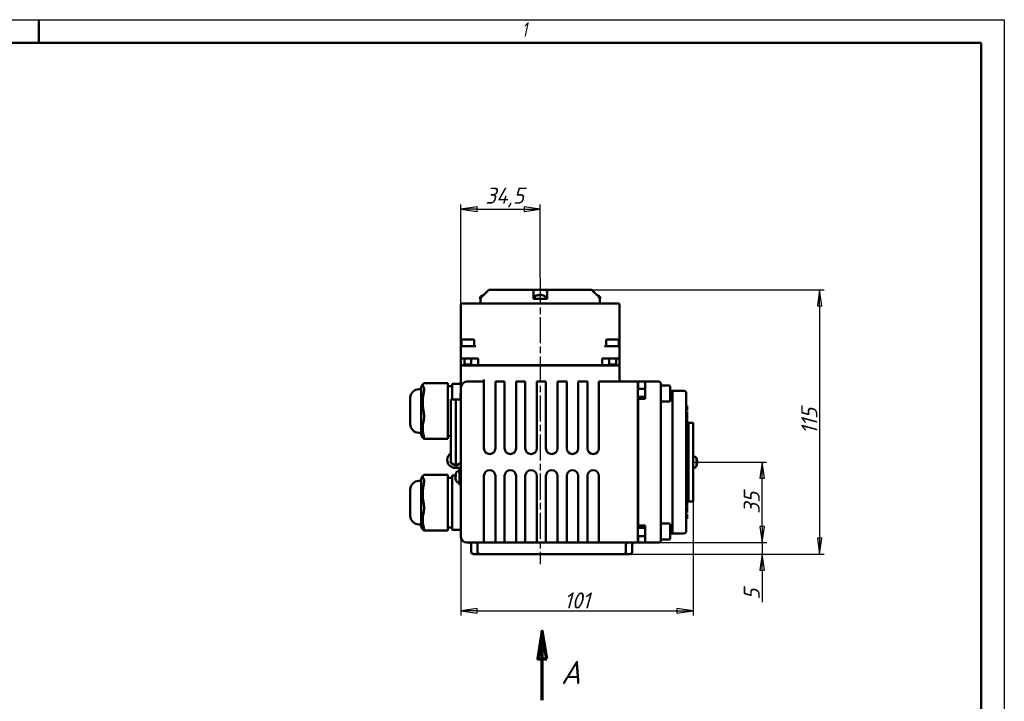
# Model space of a CAD drawing. Header units: millimetres. Extents: x 0 to 840, y 0 to 594.
# Tile 10 of 10: x 412 to 840, y 298 to 594. Entities that reach past the tile are written whole.
import ezdxf

# ---------------------------------------------------------------- set-up
doc = ezdxf.new("R2010")
doc.units = ezdxf.units.MM
doc.header["$LTSCALE"] = 2
doc.linetypes.add('CHAIN', pattern=[0.7087, 0.4724, -0.0591, 0.1181, -0.0591])
for name, color, linetype, lineweight in [('Видимый контур (ГОСТ)', 7, 'Continuous', 50), ('Кромка (ГОСТ)', 7, 'Continuous', 50), ('Линия  разреза (ГОСТ)', 7, 'CHAIN', 70), ('Линия резьбы (ГОСТ)', 7, 'Continuous', 25), ('Осевая линия (ГОСТ)', 7, 'Continuous', 25), ('Размер (ГОСТ)', 7, 'Continuous', 25)]:
    doc.layers.add(name, color=color, linetype=linetype, lineweight=lineweight)
doc.styles.add('Альтернативный текст (ГОСТ)', font='arial.ttf', dxfattribs={"width": 0.8})
doc.styles.add('Обычный текст (ГОСТ)', font='GOST Common Italic.ttf')
doc.styles.add('Увеличенный текст (ГОСТ)', font='GOST Common Italic.ttf')
doc.dimstyles.new('Обычный (ГОСТ)', dxfattribs={"dimscale": 2, "dimtxt": 3.5, "dimasz": 3.5, "dimexe": 1, "dimexo": 0, "dimgap": 0.5, "dimtad": 1, "dimtxsty": 'Обычный текст (ГОСТ)', "dimblk": 'Filled-1', "dimcen": 0.09, "dimdle": 15, "dimclrd": 256, "dimclre": 256, "dimclrt": 256, "dimazin": 2, "dimtfac": 0.714286, "dimtdec": 3, "dimtmove": 0, "dimatfit": 3, "dimfxl": 1, "dimtolj": 1, "dimlwd": 25, "dimlwe": 25, "dimarcsym": 0})

# ---------------------------------------------------------------- blocks, each defined once
blk = doc.blocks.new('Рамки ГОСТ - Рамка')
at = {"layer": 'Кромка (ГОСТ)', "lineweight": 25}
for p, q in [((0, 297), (420, 297)), ((420, 297), (420, 0))]:
    blk.add_line(p, q, dxfattribs=at)
at = {"layer": 'Кромка (ГОСТ)'}
for p, q in [((210, 292), (210, 297)), ((415, 292), (20, 292)), ((415, 5), (415, 292))]:
    blk.add_line(p, q, dxfattribs=at)
at = {"layer": 'Кромка (ГОСТ)', "insert": (315.02, 296.44), "char_height": 3.17, "width": 5.2327, "attachment_point": 1, "style": 'Альтернативный текст (ГОСТ)'}
blk.add_mtext('\\fGOST Common|b0|i1;{\\H3.1700;1}', dxfattribs=at)
blk = doc.blocks.new('Filled-1')
at = {"color": 0}
for p, q in [((0, 0), (-1, 0.143)), ((-1, 0.143), (-1, -0.143)), ((-1, 0), (0, 0)), ((-1, -0.143), (0, 0))]:
    blk.add_line(p, q, dxfattribs=at)
at = {"color": 0, "flags": 128}
blk.add_lwpolyline([(-1, -0.143), (0, 0), (-1, 0.143), (-1, -0.143)], dxfattribs=at)
at = {"color": 0}
blk.add_solid([(-1, -0.143), (0, 0), (-1, 0.143), (-1, -0.143)], dxfattribs=at)
blk = doc.blocks.new('*D12')
at = {"layer": 'Defpoints', "color": 0, "linetype": 'Continuous', "transparency": 16777216}
for p in [(638.09, 511.57), (638.09, 481.57), (603.59, 461.52)]:
    blk.add_point(p, dxfattribs=at)
at = {"layer": 'Размер (ГОСТ)', "linetype": 'Continuous', "lineweight": 25, "transparency": 16777216}
for p, q in [((603.59, 461.52), (603.59, 513.57)), ((610.59, 511.57), (631.09, 511.57)), ((638.09, 481.57), (638.09, 513.57))]:
    blk.add_line(p, q, dxfattribs=at)
at = {"layer": 'Размер (ГОСТ)', "linetype": 'Continuous', "lineweight": 25, "transparency": 16777216, "xscale": 7, "yscale": 7, "zscale": 7}
for p, rotation in [((603.59, 511.57), 179.9955000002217), ((638.09, 511.57), 359.9955000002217)]:
    blk.add_blockref('Filled-1', p, dxfattribs=dict(at, rotation=rotation))
at = {"layer": 'Размер (ГОСТ)', "linetype": 'Continuous', "lineweight": 25, "transparency": 16777216, "insert": (614.18, 520.97), "char_height": 7, "attachment_point": 1, "rotation": 359.9955, "style": 'Обычный текст (ГОСТ)'}
blk.add_mtext('\\A1;34,5', dxfattribs=at)
blk = doc.blocks.new('*D13')
at = {"layer": 'Defpoints', "color": 0, "linetype": 'Continuous', "transparency": 16777216}
for p in [(660.42, 476.57), (674.34, 361.57), (759.66, 361.57)]:
    blk.add_point(p, dxfattribs=at)
at = {"layer": 'Размер (ГОСТ)', "linetype": 'Continuous', "lineweight": 25, "transparency": 16777216}
for p, q in [((660.42, 476.57), (761.66, 476.57)), ((759.66, 469.57), (759.66, 368.57)), ((674.34, 361.57), (761.66, 361.57))]:
    blk.add_line(p, q, dxfattribs=at)
at = {"layer": 'Размер (ГОСТ)', "linetype": 'Continuous', "lineweight": 25, "transparency": 16777216, "xscale": 7, "yscale": 7, "zscale": 7}
for p, rotation in [((759.66, 476.57), 90), ((759.66, 361.57), 270)]:
    blk.add_blockref('Filled-1', p, dxfattribs=dict(at, rotation=rotation))
at = {"layer": 'Размер (ГОСТ)', "linetype": 'Continuous', "lineweight": 25, "transparency": 16777216, "insert": (751.66, 413.64), "char_height": 7, "attachment_point": 1, "rotation": 90, "style": 'Обычный текст (ГОСТ)'}
blk.add_mtext('\\A1;115', dxfattribs=at)
blk = doc.blocks.new('*D14')
at = {"layer": 'Defpoints', "color": 0, "linetype": 'Continuous', "transparency": 16777216}
for p in [(704.59, 401.57), (734.59, 401.57), (689.59, 366.57)]:
    blk.add_point(p, dxfattribs=at)
at = {"layer": 'Размер (ГОСТ)', "linetype": 'Continuous', "lineweight": 25, "transparency": 16777216}
for p, q in [((704.59, 401.57), (736.59, 401.57)), ((734.59, 373.57), (734.59, 394.57)), ((689.59, 366.57), (736.59, 366.57))]:
    blk.add_line(p, q, dxfattribs=at)
at = {"layer": 'Размер (ГОСТ)', "linetype": 'Continuous', "lineweight": 25, "transparency": 16777216, "xscale": 7, "yscale": 7, "zscale": 7}
for p, rotation in [((734.59, 401.57), 90), ((734.59, 366.57), 270)]:
    blk.add_blockref('Filled-1', p, dxfattribs=dict(at, rotation=rotation))
at = {"layer": 'Размер (ГОСТ)', "linetype": 'Continuous', "lineweight": 25, "transparency": 16777216, "insert": (726.59, 379.08), "char_height": 7, "attachment_point": 1, "rotation": 90, "style": 'Обычный текст (ГОСТ)'}
blk.add_mtext('\\A1;35', dxfattribs=at)
blk = doc.blocks.new('*D15')
at = {"layer": 'Defpoints', "color": 0, "linetype": 'Continuous', "transparency": 16777216}
for p in [(689.59, 366.57), (674.34, 361.57), (734.62, 361.57)]:
    blk.add_point(p, dxfattribs=at)
at = {"layer": 'Размер (ГОСТ)', "linetype": 'Continuous', "lineweight": 25, "transparency": 16777216}
for p, q in [((734.62, 373.57), (734.62, 380.57)), ((689.59, 366.57), (736.62, 366.57)), ((734.62, 366.57), (734.62, 361.57)), ((674.34, 361.57), (736.62, 361.57)), ((734.62, 354.57), (734.62, 340.65))]:
    blk.add_line(p, q, dxfattribs=at)
at = {"layer": 'Размер (ГОСТ)', "linetype": 'Continuous', "lineweight": 25, "transparency": 16777216, "xscale": 7, "yscale": 7, "zscale": 7}
for p, rotation in [((734.62, 366.57), 270), ((734.62, 361.57), 90)]:
    blk.add_blockref('Filled-1', p, dxfattribs=dict(at, rotation=rotation))
at = {"layer": 'Размер (ГОСТ)', "linetype": 'Continuous', "lineweight": 25, "transparency": 16777216, "insert": (726.62, 341.65), "char_height": 7, "attachment_point": 1, "rotation": 90, "style": 'Обычный текст (ГОСТ)'}
blk.add_mtext('\\A1;5', dxfattribs=at)
blk = doc.blocks.new('*D16')
at = {"layer": 'Defpoints', "color": 0, "linetype": 'Continuous', "transparency": 16777216}
for p in [(704.59, 384.49), (603.59, 369.07), (704.59, 336.9)]:
    blk.add_point(p, dxfattribs=at)
at = {"layer": 'Размер (ГОСТ)', "linetype": 'Continuous', "lineweight": 25, "transparency": 16777216}
for p, q in [((704.59, 384.49), (704.59, 334.9)), ((603.59, 369.07), (603.59, 334.9)), ((610.59, 336.9), (697.59, 336.9))]:
    blk.add_line(p, q, dxfattribs=at)
at = {"layer": 'Размер (ГОСТ)', "linetype": 'Continuous', "lineweight": 25, "transparency": 16777216, "xscale": 7, "yscale": 7, "zscale": 7, "rotation": 180}
blk.add_blockref('Filled-1', (603.59, 336.9), dxfattribs=at)
at = {"layer": 'Размер (ГОСТ)', "linetype": 'Continuous', "lineweight": 25, "transparency": 16777216, "xscale": 7, "yscale": 7, "zscale": 7}
blk.add_blockref('Filled-1', (704.59, 336.9), dxfattribs=at)
at = {"layer": 'Размер (ГОСТ)', "linetype": 'Continuous', "lineweight": 25, "transparency": 16777216, "insert": (648.47, 344.9), "char_height": 7, "attachment_point": 1, "style": 'Обычный текст (ГОСТ)'}
blk.add_mtext('\\A1;101', dxfattribs=at)
blk = doc.blocks.new('2dTransSection0')
at = {"layer": 'Линия  разреза (ГОСТ)', "linetype": 'Continuous'}
for p, q in [((319.49, 164.04), (318.49, 158.04)), ((319.49, 158.04), (319.49, 164.04)), ((320.49, 158.04), (319.49, 164.04)), ((318.49, 158.04), (320.49, 158.04)), ((319.49, 149.04), (319.49, 158.04))]:
    blk.add_line(p, q, dxfattribs=at)
at = {"layer": 'Линия  разреза (ГОСТ)', "linetype": 'Continuous', "flags": 128}
blk.add_lwpolyline([(320.49, 158.04), (319.49, 164.04), (318.49, 158.04), (320.49, 158.04)], dxfattribs=at)
at = {"layer": 'Линия  разреза (ГОСТ)'}
blk.add_solid([(320.49, 158.04), (319.49, 164.04), (318.49, 158.04), (320.49, 158.04)], dxfattribs=at)
at = {"layer": 'Линия  разреза (ГОСТ)', "insert": (323.56, 152.54), "char_height": 5, "attachment_point": 7, "style": 'Увеличенный текст (ГОСТ)'}
blk.add_mtext('A', dxfattribs=at)

msp = doc.modelspace()

# ---------------------------------------------------------------- linework, layer by layer
at = {"layer": 'Видимый контур (ГОСТ)'}
for p, q in [((615.752, 476.573), (615.753, 476.573)), ((615.753, 476.573), (635.362, 476.573)), ((635.362, 476.573), (640.816, 476.573)), ((640.816, 476.573), (660.421, 476.573)), ((612.002, 472.973), (612.001, 472.573)), ((612.001, 472.573), (612.094, 472.573)), ((612.086, 470.573), (612.086, 472.573)), ((612.094, 472.573), (612.26, 472.573)), ((612.26, 472.659), (612.26, 472.573)), ((635.089, 472.659), (635.089, 473.366)), ((635.089, 472.573), (635.089, 472.659)), ((635.089, 472.573), (637.349, 472.573)), ((635.533, 472.973), (635.533, 472.573)), ((637.349, 472.573), (638.706, 472.573)), ((638.189, 474.081), (637.543, 474.081)), ((637.727, 474.297), (637.746, 474.081)), ((638.706, 472.573), (641.089, 472.573)), ((639.449, 474.081), (639.384, 474.081)), ((640.533, 472.973), (640.533, 472.573)), ((641.089, 473.366), (641.089, 472.659)), ((641.089, 472.659), (641.089, 472.573)), ((663.087, 474.081), (663.024, 474.081)), ((663.913, 472.573), (663.913, 472.659)), ((663.913, 472.573), (664.078, 472.573)), ((664.078, 472.573), (664.172, 472.573)), ((664.086, 470.573), (664.086, 472.573)), ((664.171, 472.973), (664.172, 472.573)), ((603.586, 470.073), (603.586, 452.973)), ((611.571, 470.573), (604.086, 470.573)), ((664.602, 470.573), (611.571, 470.573)), ((672.086, 470.573), (664.602, 470.573)), ((672.586, 452.973), (672.586, 470.073)), ((603.832, 454.673), (603.832, 451.973)), ((604.132, 454.973), (609.032, 454.973)), ((609.332, 454.673), (609.332, 451.973)), ((666.832, 454.673), (666.832, 451.973)), ((667.132, 454.973), (672.032, 454.973)), ((672.332, 454.673), (672.332, 451.973)), ((603.586, 452.973), (603.586, 451.473)), ((603.586, 451.473), (603.586, 446.673)), ((603.832, 451.973), (604.086, 451.973)), ((604.086, 451.973), (604.586, 451.973)), ((605.586, 451.973), (604.586, 451.973)), ((605.586, 451.973), (607.578, 451.973)), ((610.067, 451.973), (607.578, 451.973)), ((668.586, 451.973), (666.106, 451.973)), ((668.586, 451.973), (670.578, 451.973)), ((671.586, 451.973), (670.578, 451.973)), ((671.586, 451.973), (672.086, 451.973)), ((672.086, 451.973), (672.332, 451.973)), ((672.586, 451.473), (672.586, 452.973)), ((672.586, 446.673), (672.586, 451.473)), ((604.586, 446.673), (603.586, 446.673)), ((603.586, 443.673), (603.586, 446.673)), ((604.586, 446.673), (611.086, 446.673)), ((605.082, 446.673), (605.082, 443.573)), ((608.082, 446.673), (608.082, 443.573)), ((611.086, 443.673), (611.086, 446.673)), ((665.086, 443.673), (665.086, 446.673)), ((665.086, 446.673), (671.586, 446.673)), ((668.082, 446.673), (668.082, 443.573)), ((671.082, 446.673), (671.082, 443.573)), ((672.586, 446.673), (671.586, 446.673)), ((672.586, 443.673), (672.586, 446.673)), ((603.586, 443.673), (605.082, 443.673)), ((603.586, 443.573), (604.586, 443.573)), ((603.586, 443.573), (603.586, 434.073)), ((604.586, 443.573), (671.586, 443.573)), ((605.082, 443.973), (608.082, 443.973)), ((608.082, 443.673), (611.086, 443.673)), ((611.086, 443.673), (665.086, 443.673)), ((632.831, 443.573), (632.831, 443.673)), ((665.086, 443.673), (668.082, 443.673)), ((667.317, 443.573), (667.317, 443.673)), ((668.082, 443.973), (671.082, 443.973)), ((671.082, 443.673), (672.586, 443.673)), ((671.586, 443.573), (672.586, 443.573)), ((672.586, 437.573), (672.586, 443.573)), ((613.586, 436.573), (613.586, 437.573)), ((586.249, 433.278), (585.299, 433.278)), ((586.249, 434.105), (587.063, 435.462)), ((586.249, 434.105), (586.249, 413.489)), ((597.886, 435.862), (587.461, 435.862)), ((597.886, 435.862), (597.886, 435.776)), ((597.886, 434.307), (597.886, 435.776)), ((599.786, 434.557), (597.886, 434.557)), ((597.886, 434.307), (597.886, 431.194)), ((599.786, 435.673), (599.786, 435.665)), ((603.586, 435.673), (599.786, 435.673)), ((599.786, 435.187), (599.786, 435.665)), ((599.786, 435.187), (599.786, 432.57)), ((603.586, 434.073), (603.586, 417.538)), ((613.586, 436.573), (606.086, 436.573)), ((613.586, 436.573), (613.586, 435.841)), ((613.586, 419.305), (613.586, 435.841)), ((622.586, 436.573), (618.586, 436.573)), ((618.586, 435.841), (618.586, 436.573)), ((618.586, 435.841), (618.586, 419.305)), ((622.586, 436.573), (622.586, 435.841)), ((622.586, 419.305), (622.586, 435.841)), ((631.586, 436.573), (627.586, 436.573)), ((627.586, 435.841), (627.586, 436.573)), ((627.586, 435.841), (627.586, 419.305)), ((631.586, 436.573), (631.586, 435.841)), ((631.586, 419.305), (631.586, 435.841)), ((640.586, 436.573), (636.586, 436.573)), ((636.586, 435.841), (636.586, 436.573)), ((636.586, 435.841), (636.586, 419.305)), ((640.586, 436.573), (640.586, 435.841)), ((640.586, 419.305), (640.586, 435.841)), ((649.586, 436.573), (645.586, 436.573)), ((645.586, 435.841), (645.586, 436.573)), ((645.586, 435.841), (645.586, 419.305)), ((649.586, 436.573), (649.586, 435.841)), ((649.586, 419.305), (649.586, 435.841)), ((658.586, 436.573), (654.586, 436.573)), ((654.586, 435.841), (654.586, 436.573)), ((654.586, 435.841), (654.586, 419.305)), ((658.586, 436.573), (658.586, 435.841)), ((658.586, 419.305), (658.586, 435.841)), ((680.586, 436.573), (663.586, 436.573)), ((663.586, 434.073), (663.586, 436.573)), ((663.586, 434.073), (663.586, 407.573)), ((680.586, 436.573), (680.586, 434.073)), ((680.586, 434.073), (680.586, 369.073)), ((683.686, 433.379), (680.586, 433.379)), ((680.686, 436.573), (683.686, 436.573)), ((680.686, 436.573), (680.686, 433.379)), ((683.686, 434.073), (683.686, 436.573)), ((689.586, 436.573), (683.686, 436.573)), ((683.686, 434.073), (683.686, 429.073)), ((690.586, 435.573), (690.586, 434.073)), ((694.186, 434.879), (690.586, 434.879)), ((690.586, 369.073), (690.586, 434.073)), ((694.586, 434.479), (694.586, 428.279)), ((581.499, 418.115), (581.499, 429.478)), ((597.886, 423.879), (597.886, 431.194)), ((599.2, 428.865), (601.393, 428.877)), ((599.2, 412.927), (599.2, 428.865)), ((599.786, 428.868), (599.786, 432.57)), ((601.393, 428.877), (603.586, 428.865)), ((601.393, 412.94), (601.393, 428.877)), ((603.386, 428.866), (603.386, 431.423)), ((603.586, 431.423), (603.386, 431.423)), ((680.686, 429.379), (680.586, 429.379)), ((683.686, 430.003), (680.686, 430.003)), ((680.686, 430.003), (680.686, 429.073)), ((680.686, 429.073), (683.686, 429.073)), ((680.686, 429.073), (680.686, 374.073)), ((695.086, 432.573), (694.586, 432.573)), ((700.586, 432.573), (695.089, 432.573)), ((695.586, 432.073), (695.586, 431.645)), ((695.586, 426.14), (695.586, 431.645)), ((701.586, 431.573), (701.586, 431.478)), ((701.586, 415.192), (701.586, 431.478)), ((694.186, 427.879), (690.586, 427.879)), ((695.586, 426.14), (695.586, 425.645)), ((695.586, 377.501), (695.586, 425.645)), ((701.586, 426.041), (702.086, 426.041)), ((701.586, 426.035), (702.086, 426.035)), ((702.086, 426.041), (702.086, 426.035)), ((702.086, 426.035), (702.086, 425.759)), ((702.086, 425.759), (702.086, 424.998)), ((702.086, 424.998), (702.086, 424.226)), ((702.086, 424.226), (702.086, 423.963)), ((597.886, 423.879), (597.886, 419.215)), ((680.586, 422.986), (680.686, 422.986)), ((701.586, 423.963), (702.086, 423.963)), ((701.586, 423.957), (702.086, 423.957)), ((701.586, 423.498), (702.086, 423.498)), ((701.586, 423.401), (702.086, 423.401)), ((701.586, 422.479), (702.086, 422.479)), ((701.586, 421.083), (702.086, 421.083)), ((701.586, 420.98), (702.086, 420.98)), ((701.586, 420.834), (702.086, 420.834)), ((701.586, 420.575), (702.086, 420.575)), ((702.086, 423.963), (702.086, 423.957)), ((702.086, 423.498), (702.086, 423.401)), ((702.086, 422.479), (702.086, 423.401)), ((702.086, 422.479), (702.086, 421.083)), ((702.086, 421.083), (702.086, 420.98)), ((702.086, 420.98), (702.086, 420.834)), ((702.086, 415.874), (702.086, 420.575)), ((597.886, 413.369), (597.886, 419.215)), ((603.586, 417.538), (603.586, 385.609)), ((613.586, 419.305), (613.586, 417.538)), ((613.586, 407.573), (613.586, 417.538)), ((618.586, 417.538), (618.586, 419.305)), ((618.586, 417.538), (618.586, 407.573)), ((622.586, 419.305), (622.586, 417.538)), ((622.586, 407.573), (622.586, 417.538)), ((627.586, 417.538), (627.586, 419.305)), ((627.586, 417.538), (627.586, 407.573)), ((631.586, 419.305), (631.586, 417.538)), ((631.586, 407.573), (631.586, 417.538)), ((636.586, 417.538), (636.586, 419.305)), ((636.586, 417.538), (636.586, 407.573)), ((640.586, 419.305), (640.586, 417.538)), ((640.586, 407.573), (640.586, 417.538)), ((645.586, 417.538), (645.586, 419.305)), ((645.586, 417.538), (645.586, 407.573)), ((649.586, 419.305), (649.586, 417.538)), ((649.586, 407.573), (649.586, 417.538)), ((654.586, 417.538), (654.586, 419.305)), ((654.586, 417.538), (654.586, 407.573)), ((658.586, 419.305), (658.586, 417.538)), ((658.586, 407.573), (658.586, 417.538)), ((701.586, 415.874), (702.086, 415.874)), ((702.086, 417.575), (702.586, 417.575)), ((702.086, 387.272), (702.086, 415.874)), ((702.586, 412.874), (702.586, 418.658)), ((702.586, 418.658), (704.586, 418.658)), ((704.586, 384.489), (704.586, 418.658)), ((586.249, 414.315), (585.299, 414.315)), ((586.249, 413.489), (587.063, 412.132)), ((597.886, 411.731), (587.461, 411.731)), ((597.886, 413.369), (597.886, 411.731)), ((599.2, 413.036), (597.886, 413.036)), ((599.2, 412.927), (599.2, 401.262)), ((601.393, 412.94), (601.393, 399.996)), ((701.586, 390.038), (701.586, 415.192)), ((702.086, 412.874), (702.586, 412.874)), ((702.586, 390.272), (702.586, 412.874)), ((704.987, 404.073), (704.586, 404.073)), ((706.094, 402.488), (706.094, 402.866)), ((597.636, 402.497), (597.636, 402.586)), ((599.2, 401.262), (601.393, 399.996)), ((603.586, 399.067), (601.066, 399.067)), ((603.586, 401.262), (601.393, 399.996)), ((602.886, 395.195), (602.886, 399.067)), ((704.987, 399.073), (704.586, 399.073)), ((706.094, 400.478), (706.094, 400.983)), ((706.315, 401.145), (706.188, 401.156)), ((706.315, 402.001), (706.263, 401.996)), ((586.249, 394.245), (587.063, 395.603)), ((586.249, 394.245), (586.249, 373.63)), ((597.886, 396.003), (587.461, 396.003)), ((597.886, 396.003), (597.886, 395.917)), ((597.886, 394.448), (597.886, 395.917)), ((599.786, 394.698), (597.886, 394.698)), ((597.886, 394.448), (597.886, 391.335)), ((599.786, 395.814), (599.786, 395.806)), ((601.182, 395.814), (599.786, 395.814)), ((599.786, 395.328), (599.786, 395.806)), ((599.786, 395.328), (599.786, 392.711)), ((601.161, 395.549), (601.379, 395.53)), ((601.161, 394.842), (601.166, 394.842)), ((601.379, 395.868), (601.379, 395.242)), ((602.486, 397.695), (602.886, 397.695)), ((602.886, 395.195), (602.886, 391.695)), ((613.586, 385.609), (613.586, 395.573)), ((618.586, 395.573), (618.586, 385.609)), ((622.586, 385.609), (622.586, 395.573)), ((627.586, 395.573), (627.586, 385.609)), ((631.586, 385.609), (631.586, 395.573)), ((636.586, 395.573), (636.586, 385.609)), ((640.586, 385.609), (640.586, 395.573)), ((645.586, 395.573), (645.586, 385.609)), ((649.586, 385.609), (649.586, 395.573)), ((654.586, 395.573), (654.586, 385.609)), ((658.586, 385.609), (658.586, 395.573)), ((663.586, 395.573), (663.586, 369.073)), ((586.249, 393.419), (585.299, 393.419)), ((597.886, 384.02), (597.886, 391.335)), ((599.786, 385.584), (599.786, 392.711)), ((601.379, 393.927), (601.379, 393.78)), ((602.486, 392.695), (602.886, 392.695)), ((603.586, 391.695), (602.886, 391.695)), ((701.586, 371.748), (701.586, 390.038)), ((702.086, 390.272), (702.586, 390.272)), ((702.586, 384.489), (702.586, 390.272)), ((581.499, 378.256), (581.499, 389.619)), ((599.786, 385.584), (599.786, 380.842)), ((603.586, 385.609), (603.586, 369.073)), ((613.586, 385.609), (613.586, 383.841)), ((618.586, 383.841), (618.586, 385.609)), ((622.586, 385.609), (622.586, 383.841)), ((627.586, 383.841), (627.586, 385.609)), ((631.586, 385.609), (631.586, 383.841)), ((636.586, 383.841), (636.586, 385.609)), ((640.586, 385.609), (640.586, 383.841)), ((645.586, 383.841), (645.586, 385.609)), ((649.586, 385.609), (649.586, 383.841)), ((654.586, 383.841), (654.586, 385.609)), ((658.586, 385.609), (658.586, 383.841)), ((701.586, 387.272), (702.086, 387.272)), ((702.086, 382.571), (702.086, 387.272)), ((702.086, 385.571), (702.586, 385.571)), ((597.886, 384.02), (597.886, 379.356)), ((613.586, 367.305), (613.586, 383.841)), ((618.586, 383.841), (618.586, 367.305)), ((622.586, 367.305), (622.586, 383.841)), ((627.586, 383.841), (627.586, 367.305)), ((631.586, 367.305), (631.586, 383.841)), ((636.586, 383.841), (636.586, 367.305)), ((640.586, 367.305), (640.586, 383.841)), ((645.586, 383.841), (645.586, 367.305)), ((649.586, 367.305), (649.586, 383.841)), ((654.586, 383.841), (654.586, 367.305)), ((658.586, 367.305), (658.586, 383.841)), ((701.586, 382.571), (702.086, 382.571)), ((701.586, 382.313), (702.086, 382.313)), ((701.586, 382.167), (702.086, 382.167)), ((701.586, 382.063), (702.086, 382.063)), ((702.086, 382.313), (702.086, 382.167)), ((702.086, 382.167), (702.086, 382.063)), ((702.086, 382.063), (702.086, 380.668)), ((702.586, 384.489), (704.586, 384.489)), ((597.886, 373.51), (597.886, 379.356)), ((599.786, 374.194), (599.786, 380.842)), ((680.586, 380.16), (680.686, 380.16)), ((695.586, 377.501), (695.586, 377.007)), ((695.586, 371.502), (695.586, 377.007)), ((701.586, 380.668), (702.086, 380.668)), ((701.586, 379.746), (702.086, 379.746)), ((701.586, 379.648), (702.086, 379.648)), ((701.586, 378.967), (702.086, 378.967)), ((701.586, 378.696), (702.086, 378.696)), ((702.086, 379.746), (702.086, 380.668)), ((702.086, 379.746), (702.086, 379.648)), ((702.086, 378.967), (702.086, 378.696)), ((702.086, 378.696), (702.086, 377.925)), ((702.086, 377.925), (702.086, 377.155)), ((702.086, 377.155), (702.086, 376.883)), ((586.249, 374.456), (585.299, 374.456)), ((586.249, 373.63), (587.063, 372.273)), ((597.886, 373.51), (597.886, 371.872)), ((599.786, 373.177), (597.886, 373.177)), ((599.786, 374.194), (599.786, 372.061)), ((680.686, 373.379), (680.586, 373.379)), ((680.686, 374.073), (680.686, 372.99)), ((680.686, 374.073), (683.686, 374.073)), ((680.686, 372.99), (683.686, 372.99)), ((683.686, 374.073), (683.686, 369.073)), ((694.186, 374.879), (690.586, 374.879)), ((694.586, 374.479), (694.586, 368.279)), ((701.586, 376.883), (702.086, 376.883)), ((597.886, 371.872), (587.461, 371.872)), ((603.586, 372.061), (599.786, 372.061)), ((663.586, 366.573), (663.586, 369.073)), ((683.686, 369.379), (680.586, 369.379)), ((680.586, 369.073), (680.586, 366.573)), ((680.686, 369.379), (680.686, 366.573)), ((683.686, 366.573), (683.686, 369.073)), ((690.586, 369.073), (690.586, 367.573)), ((694.586, 370.573), (695.086, 370.573)), ((695.086, 370.573), (700.586, 370.573)), ((695.586, 371.502), (695.586, 371.073)), ((701.586, 371.748), (701.586, 371.573)), ((606.086, 366.573), (613.586, 366.573)), ((608.086, 362.573), (608.086, 365.573)), ((610.838, 362.573), (610.838, 365.573)), ((613.586, 367.305), (613.586, 366.573)), ((618.586, 366.587), (613.586, 366.587)), ((613.586, 366.573), (618.586, 366.573)), ((618.586, 366.573), (618.586, 367.305)), ((618.586, 366.573), (622.586, 366.573)), ((622.586, 367.305), (622.586, 366.573)), ((627.586, 366.587), (622.586, 366.587)), ((622.586, 366.573), (627.586, 366.573)), ((627.586, 366.573), (627.586, 367.305)), ((627.586, 366.573), (631.586, 366.573)), ((631.586, 367.305), (631.586, 366.573)), ((636.586, 366.587), (631.586, 366.587)), ((631.586, 366.573), (636.586, 366.573)), ((636.586, 366.573), (636.586, 367.305)), ((636.586, 366.573), (640.586, 366.573)), ((640.586, 367.305), (640.586, 366.573)), ((645.586, 366.587), (640.586, 366.587)), ((640.586, 366.573), (645.586, 366.573)), ((645.586, 366.573), (645.586, 367.305)), ((645.586, 366.573), (649.586, 366.573)), ((649.586, 367.305), (649.586, 366.573)), ((654.586, 366.587), (649.586, 366.587)), ((649.586, 366.573), (654.586, 366.573)), ((654.586, 366.573), (654.586, 367.305)), ((654.586, 366.573), (658.586, 366.573)), ((658.586, 367.305), (658.586, 366.573)), ((663.586, 366.587), (658.586, 366.587)), ((658.586, 366.573), (663.586, 366.573)), ((663.586, 366.573), (680.586, 366.573)), ((675.335, 362.573), (675.335, 365.573)), ((678.086, 362.573), (678.086, 365.573)), ((680.686, 366.573), (683.686, 366.573)), ((683.686, 366.573), (689.586, 366.573)), ((694.186, 367.879), (690.586, 367.879)), ((611.838, 361.573), (609.086, 361.573)), ((621.198, 361.573), (611.838, 361.573)), ((621.198, 361.573), (628.216, 361.573)), ((657.957, 361.573), (628.216, 361.573)), ((657.957, 361.573), (664.975, 361.573)), ((674.335, 361.573), (664.975, 361.573)), ((677.086, 361.573), (674.335, 361.573))]:
    msp.add_line(p, q, dxfattribs=at)
for centre, radius, start, end in [((613.002, 472.973), 1, 116.26077, 179.99), ((614.501, 469.933), 4.39, 109.45641, 116.26077), ((613.086, 473.941), 0.14, 97.74808, 109.45641), ((636.533, 472.973), 1, 116.26077, 179.99), ((638.033, 469.933), 4.39, 109.45641, 116.26077), ((636.617, 473.941), 0.14, 97.83375, 109.45641), ((639.449, 473.941), 0.14, 70.54359, 90), ((638.033, 469.933), 4.39, 63.73923, 70.54359), ((639.533, 472.973), 1, 0.01, 63.73923), ((663.087, 473.941), 0.14, 70.54359, 90), ((661.672, 469.933), 4.39, 63.73923, 70.54359), ((663.171, 472.973), 1, 0.01, 63.73923), ((604.086, 470.073), 0.5, 90, 180), ((672.086, 470.073), 0.5, 0, 90), ((604.132, 454.673), 0.3, 90, 180), ((609.032, 454.673), 0.3, 0, 90), ((667.132, 454.673), 0.3, 90, 180), ((672.032, 454.673), 0.3, 0, 90), ((604.086, 451.473), 0.5, 90, 180), ((672.086, 451.473), 0.5, 0, 90), ((673.586, 437.573), 1, 180, 181.59298), ((585.299, 429.478), 3.8, 90, 180), ((606.086, 434.073), 2.5, 90, 180), ((689.586, 435.573), 1, 0, 90), ((694.186, 434.479), 0.4, 0, 90), ((695.086, 432.073), 0.5, 0, 90), ((700.586, 431.573), 1, 0, 90), ((694.186, 428.279), 0.4, 270, 0), ((585.299, 418.115), 3.8, 180, 270), ((616.086, 407.573), 2.5, 180, 0), ((625.086, 407.573), 2.5, 180, 0), ((634.086, 407.573), 2.5, 180, 0), ((643.086, 407.573), 2.5, 180, 0), ((652.086, 407.573), 2.5, 180, 0), ((661.086, 407.573), 2.5, 180, 0), ((601.066, 402.586), 3.43, 122.9681, 180), ((704.987, 403.073), 1, 26.26077, 89.99), ((701.946, 401.573), 4.39, 5.86125, 26.26077), ((601.066, 402.497), 3.43, 180, 270), ((704.987, 400.073), 1, 270.01, 333.73923), ((701.946, 401.573), 4.39, 333.73923, 354.13875), ((605.526, 395.195), 4.39, 153.73923, 164.0684), ((602.486, 396.695), 1, 90.01, 153.73923), ((616.086, 395.573), 2.5, 0, 180), ((625.086, 395.573), 2.5, 0, 180), ((634.086, 395.573), 2.5, 0, 180), ((643.086, 395.573), 2.5, 0, 180), ((652.086, 395.573), 2.5, 0, 180), ((661.086, 395.573), 2.5, 0, 180), ((585.299, 389.619), 3.8, 90, 180), ((605.526, 395.195), 4.39, 195.9316, 206.26077), ((602.486, 393.695), 1, 206.26077, 269.99), ((585.299, 378.256), 3.8, 180, 270), ((694.186, 374.479), 0.4, 0, 90), ((606.086, 369.073), 2.5, 180, 270), ((695.086, 371.073), 0.5, 270, 0), ((700.586, 371.573), 1, 270, 0), ((607.086, 365.573), 1, 0, 90), ((609.838, 365.573), 1, 0, 90), ((676.335, 365.573), 1, 90, 180), ((679.086, 365.573), 1, 90, 180), ((689.586, 367.573), 1, 270, 0), ((694.186, 368.279), 0.4, 270, 0), ((609.086, 362.573), 1, 180, 270), ((611.838, 362.573), 1, 180, 270), ((674.335, 362.573), 1, 270, 0), ((677.086, 362.573), 1, 270, 0)]:
    msp.add_arc(centre, radius, start, end, dxfattribs=at)
for centre, major_axis, ratio, start_param, end_param in [((614.506, 469.947), (4.157, -1.403), 0.9957605, 2.1582668, 2.2340688), ((638.038, 469.947), (4.145, -1.436), 0.9957367, 2.0100465, 2.2422488), ((638.191, 469.947), (-0.391, 4.37), 0.209522, 0.0855816, 0.3177838), ((638.195, 469.947), (-0.383, 4.37), 0.0302037, 5.9495941, 6.1762121), ((637.871, 469.947), (0.383, 4.37), 0.0302037, 0.1069732, 0.3391755), ((638.067, 469.947), (1.685, -4.051), 0.9739119, 2.4201466, 2.6523489), ((638.028, 469.947), (-4.145, -1.436), 0.9957367, 4.0456021, 4.2731388), ((661.667, 469.947), (-4.179, -1.334), 0.995806, 4.0703362, 4.141118), ((661.705, 469.947), (1.701, -4.044), 0.9744097, 2.4160646, 2.4668522), ((701.961, 401.487), (4.329, 0.711), 0.8432367, 6.2498379, 6.4820401), ((701.961, 401.683), (4.351, -0.563), 0.7335859, 0.1989095, 0.4311118), ((701.961, 401.436), (4.364, 0.451), 0.5304297, 5.8918838, 6.1240861), ((701.961, 401.692), (4.356, -0.518), 0.6739849, 6.0265576, 6.2587599), ((701.961, 401.464), (4.351, 0.563), 0.7335859, 6.0117281, 6.0842758), ((605.512, 395.168), (-3.906, 1.997), 0.9814972, 0.1910005, 0.3607135), ((605.512, 395.043), (-4.368, 0.407), 0.3449315, 5.9788098, 6.211012), ((605.512, 395.251), (-4.253, -1.075), 0.9345727, 5.9469399, 5.9469603), ((605.512, 395.036), (-4.37, 0.388), 0.170491, 0.1194678, 0.2891807), ((605.512, 395.355), (-4.37, -0.388), 0.170491, 5.9315152, 6.1637175), ((605.512, 395.139), (-4.253, 1.075), 0.9345727, 0.336225, 0.5684273), ((605.512, 395.223), (-3.906, -1.997), 0.9814972, 5.9224718, 6.1546741)]:
    msp.add_ellipse(centre, major_axis=major_axis, ratio=ratio, start_param=start_param, end_param=end_param, dxfattribs=at)
for points, knots in [([(615.753, 476.573), (615.466, 476.273), (615.168, 475.966), (614.883, 475.68), (614.76, 475.555), (614.632, 475.427), (614.501, 475.298)], [-0.12159309, -0.12159309, -0.12159309, -0.12159309, 0, 0, 0, 0.05284171, 0.05284171, 0.05284171, 0.05284171]), ([(614.501, 475.298), (614.632, 475.428), (614.759, 475.555), (615.167, 475.966), (615.465, 476.273), (615.752, 476.573)], [1.13553758, 1.13553758, 1.13553758, 1.13553758, 1.18828561, 1.18828561, 1.30987869, 1.30987869, 1.30987869, 1.30987869]), ([(635.089, 475.298), (635.089, 475.428), (635.098, 475.555), (635.15, 475.966), (635.231, 476.273), (635.362, 476.573)], [1.13553758, 1.13553758, 1.13553758, 1.13553758, 1.18828561, 1.18828561, 1.30987869, 1.30987869, 1.30987869, 1.30987869]), ([(640.816, 476.573), (640.947, 476.273), (641.028, 475.966), (641.065, 475.68), (641.081, 475.555), (641.089, 475.427), (641.089, 475.298)], [-0.12159309, -0.12159309, -0.12159309, -0.12159309, 0, 0, 0, 0.05284171, 0.05284171, 0.05284171, 0.05284171]), ([(661.672, 475.298), (661.541, 475.428), (661.414, 475.555), (661.006, 475.966), (660.707, 476.273), (660.421, 476.573)], [1.13553758, 1.13553758, 1.13553758, 1.13553758, 1.18828561, 1.18828561, 1.30987869, 1.30987869, 1.30987869, 1.30987869]), ([(612.555, 473.366), (612.555, 473.366), (612.555, 473.365), (612.467, 473.278), (612.384, 473.155), (612.289, 472.927), (612.26, 472.782), (612.26, 472.659)], [-0.074150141, -0.074150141, -0.074150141, -0.074150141, -0.074012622, -0.074012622, -0.036942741, -0.036942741, 0, 0, 0, 0]), ([(637.57, 474.294), (637.59, 474.296), (637.611, 474.298), (637.651, 474.301), (637.668, 474.301), (637.696, 474.302), (637.708, 474.302), (637.724, 474.3), (637.727, 474.298), (637.726, 474.296), (637.725, 474.295), (637.723, 474.294)], [0, 0, 0, 0, 0.006108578, 0.006108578, 0.012217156, 0.012217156, 0.018309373, 0.018309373, 0.02440159, 0.02440159, 0.027283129, 0.027283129, 0.027283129, 0.027283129]), ([(637.828, 474.294), (637.828, 474.296), (637.823, 474.298), (637.805, 474.301), (637.792, 474.301), (637.762, 474.302), (637.744, 474.302), (637.722, 474.301), (637.72, 474.301), (637.718, 474.301)], [0, 0, 0, 0, 0.006105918, 0.006105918, 0.012211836, 0.012211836, 0.018306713, 0.018306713, 0.01887019, 0.01887019, 0.01887019, 0.01887019]), ([(638.237, 474.294), (638.238, 474.296), (638.243, 474.298), (638.261, 474.301), (638.274, 474.301), (638.304, 474.302), (638.322, 474.302), (638.362, 474.3), (638.384, 474.298), (638.414, 474.296), (638.424, 474.295), (638.434, 474.294)], [0, 0, 0, 0, 0.006105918, 0.006105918, 0.012211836, 0.012211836, 0.018306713, 0.018306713, 0.02440159, 0.02440159, 0.027283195, 0.027283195, 0.027283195, 0.027283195]), ([(638.496, 474.294), (638.476, 474.296), (638.454, 474.298), (638.415, 474.301), (638.397, 474.301), (638.37, 474.302), (638.358, 474.302), (638.349, 474.301), (638.349, 474.301), (638.348, 474.301)], [0, 0, 0, 0, 0.006105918, 0.006105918, 0.012211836, 0.012211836, 0.018306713, 0.018306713, 0.01887019, 0.01887019, 0.01887019, 0.01887019]), ([(663.913, 472.659), (663.913, 472.782), (663.884, 472.927), (663.789, 473.155), (663.707, 473.278), (663.619, 473.365), (663.619, 473.366), (663.618, 473.366)], [-0.59454155, -0.59454155, -0.59454155, -0.59454155, -0.557598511, -0.557598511, -0.520528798, -0.520528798, -0.520391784, -0.520391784, -0.520391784, -0.520391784]), ([(673.586, 436.573), (673.545, 436.573), (673.463, 436.579), (673.253, 436.618), (672.988, 436.74), (672.74, 437.003), (672.615, 437.296), (672.589, 437.462), (672.587, 437.545)], [0.12399516, 0.12399516, 0.12399516, 0.12399516, 0.1490776, 0.17416005, 0.27448983, 0.37481961, 0.4249845, 0.47514939, 0.47514939, 0.47514939, 0.47514939]), ([(587.318, 431.194), (587.389, 431.547), (587.45, 431.91), (587.537, 432.619), (587.558, 432.958), (587.558, 433.504), (587.537, 433.755), (587.45, 434.115), (587.389, 434.236), (587.318, 434.307)], [-2.27895386, -2.27895386, -2.27895386, -2.27895386, -2.16691501, -2.16691501, -2.04196653, -2.04196653, -1.91701805, -1.91701805, -1.8049792, -1.8049792, -1.8049792, -1.8049792]), ([(587.318, 419.215), (587.389, 419.497), (587.45, 419.829), (587.537, 420.586), (587.558, 421.017), (587.558, 421.835), (587.537, 422.289), (587.45, 423.133), (587.389, 423.526), (587.318, 423.879)], [-2.27895386, -2.27895386, -2.27895386, -2.27895386, -2.16691501, -2.16691501, -2.04196653, -2.04196653, -1.91701805, -1.91701805, -1.8049792, -1.8049792, -1.8049792, -1.8049792]), ([(587.318, 411.818), (587.389, 411.747), (587.45, 411.716), (587.537, 411.764), (587.558, 411.856), (587.558, 412.128), (587.537, 412.33), (587.45, 412.815), (587.389, 413.087), (587.318, 413.369)], [-2.27895386, -2.27895386, -2.27895386, -2.27895386, -2.16691501, -2.16691501, -2.04196653, -2.04196653, -1.91701805, -1.91701805, -1.8049792, -1.8049792, -1.8049792, -1.8049792]), ([(706.315, 402.001), (706.315, 402.001), (706.315, 402.001), (706.315, 402.002), (706.315, 402.007), (706.313, 402.025), (706.312, 402.038), (706.309, 402.06), (706.308, 402.068), (706.307, 402.076)], [0.011533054, 0.011533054, 0.011533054, 0.011533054, 0.012211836, 0.012211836, 0.018306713, 0.018306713, 0.02440159, 0.02440159, 0.027283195, 0.027283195, 0.027283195, 0.027283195]), ([(706.307, 401.762), (706.309, 401.747), (706.311, 401.728), (706.314, 401.687), (706.315, 401.666), (706.315, 401.625), (706.315, 401.604), (706.313, 401.564), (706.312, 401.547), (706.309, 401.526), (706.308, 401.52), (706.307, 401.515)], [0, 0, 0, 0, 0.006105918, 0.006105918, 0.012211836, 0.012211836, 0.018306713, 0.018306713, 0.02440159, 0.02440159, 0.027283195, 0.027283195, 0.027283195, 0.027283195]), ([(706.307, 401.385), (706.309, 401.4), (706.311, 401.418), (706.314, 401.459), (706.315, 401.481), (706.315, 401.521), (706.315, 401.543), (706.314, 401.566), (706.314, 401.57), (706.314, 401.573)], [0, 0, 0, 0, 0.006108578, 0.006108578, 0.012217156, 0.012217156, 0.018309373, 0.018309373, 0.019440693, 0.019440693, 0.019440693, 0.019440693]), ([(706.307, 401.103), (706.309, 401.117), (706.311, 401.128), (706.314, 401.143), (706.315, 401.146), (706.315, 401.144), (706.315, 401.139), (706.314, 401.129), (706.314, 401.127), (706.314, 401.125)], [0, 0, 0, 0, 0.006105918, 0.006105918, 0.012211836, 0.012211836, 0.018306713, 0.018306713, 0.019440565, 0.019440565, 0.019440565, 0.019440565]), ([(587.318, 391.335), (587.389, 391.688), (587.45, 392.051), (587.537, 392.76), (587.558, 393.099), (587.558, 393.645), (587.537, 393.896), (587.45, 394.256), (587.389, 394.377), (587.318, 394.448)], [-2.27895386, -2.27895386, -2.27895386, -2.27895386, -2.16691501, -2.16691501, -2.04196653, -2.04196653, -1.91701805, -1.91701805, -1.8049792, -1.8049792, -1.8049792, -1.8049792]), ([(601.166, 395.558), (601.164, 395.551), (601.162, 395.548), (601.159, 395.55), (601.158, 395.555), (601.158, 395.572), (601.158, 395.585), (601.16, 395.617), (601.161, 395.635), (601.164, 395.663), (601.165, 395.673), (601.166, 395.683)], [0, 0, 0, 0, 0.006105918, 0.006105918, 0.012211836, 0.012211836, 0.018306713, 0.018306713, 0.02440159, 0.02440159, 0.027283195, 0.027283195, 0.027283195, 0.027283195]), ([(601.166, 395.548), (601.164, 395.529), (601.162, 395.507), (601.159, 395.464), (601.158, 395.443), (601.158, 395.406), (601.158, 395.388), (601.16, 395.359), (601.161, 395.347), (601.164, 395.337), (601.165, 395.334), (601.166, 395.332)], [0, 0, 0, 0, 0.006108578, 0.006108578, 0.012217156, 0.012217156, 0.018309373, 0.018309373, 0.02440159, 0.02440159, 0.027283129, 0.027283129, 0.027283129, 0.027283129]), ([(601.166, 394.842), (601.164, 394.861), (601.162, 394.883), (601.159, 394.926), (601.158, 394.948), (601.158, 394.984), (601.158, 395.002), (601.16, 395.032), (601.161, 395.043), (601.164, 395.054), (601.165, 395.056), (601.166, 395.058)], [0, 0, 0, 0, 0.006105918, 0.006105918, 0.012211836, 0.012211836, 0.018306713, 0.018306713, 0.02440159, 0.02440159, 0.027283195, 0.027283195, 0.027283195, 0.027283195]), ([(601.161, 394.842), (601.161, 394.842), (601.161, 394.842), (601.159, 394.841), (601.158, 394.835), (601.158, 394.818), (601.158, 394.805), (601.16, 394.774), (601.161, 394.755), (601.164, 394.727), (601.165, 394.718), (601.166, 394.708)], [0.005522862, 0.005522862, 0.005522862, 0.005522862, 0.006105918, 0.006105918, 0.012211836, 0.012211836, 0.018306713, 0.018306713, 0.02440159, 0.02440159, 0.027283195, 0.027283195, 0.027283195, 0.027283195]), ([(587.318, 379.356), (587.389, 379.638), (587.45, 379.97), (587.537, 380.727), (587.558, 381.158), (587.558, 381.976), (587.537, 382.43), (587.45, 383.274), (587.389, 383.667), (587.318, 384.02)], [-2.27895386, -2.27895386, -2.27895386, -2.27895386, -2.16691501, -2.16691501, -2.04196653, -2.04196653, -1.91701805, -1.91701805, -1.8049792, -1.8049792, -1.8049792, -1.8049792]), ([(587.318, 371.959), (587.389, 371.888), (587.45, 371.857), (587.537, 371.905), (587.558, 371.997), (587.558, 372.269), (587.537, 372.471), (587.45, 372.956), (587.389, 373.228), (587.318, 373.51)], [-2.27895386, -2.27895386, -2.27895386, -2.27895386, -2.16691501, -2.16691501, -2.04196653, -2.04196653, -1.91701805, -1.91701805, -1.8049792, -1.8049792, -1.8049792, -1.8049792])]:
    msp.add_open_spline(points, degree=3, knots=knots, dxfattribs=at)
for points, weights in [([(614.501, 475.298), (613.566, 474.37), (612.555, 473.366)], [1.00372681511, 1.00417062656, 1.00306073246]), ([(613.364, 474.17), (613.946, 474.747), (614.501, 475.298)], [1.0037038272, 1.00398757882, 1.00372310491]), ([(635.089, 473.366), (635.089, 474.371), (635.089, 475.298)], [1.00305910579, 1.00416849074, 1.00372310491]), ([(641.089, 475.298), (641.089, 474.37), (641.089, 473.366)], [1.00372365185, 1.00416831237, 1.00305927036]), ([(663.618, 473.366), (662.607, 474.371), (661.672, 475.298)], [1.00305910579, 1.00416849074, 1.00372310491]), ([(587.318, 435.776), (586.574, 435.041), (587.318, 434.307)], [1.13266408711, 1.19557772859, 1.13266408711]), ([(587.318, 431.194), (586.574, 427.537), (587.318, 423.879)], [1.13266408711, 1.19557772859, 1.13266408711]), ([(587.318, 419.215), (586.574, 416.292), (587.318, 413.369)], [1.13266408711, 1.19557772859, 1.13266408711]), ([(587.318, 411.818), (587.156, 411.978), (587.063, 412.132)], [1.13266408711, 1.14579539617, 1.15344518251]), ([(587.318, 395.917), (586.574, 395.182), (587.318, 394.448)], [1.13266408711, 1.19557772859, 1.13266408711]), ([(587.318, 391.335), (586.574, 387.678), (587.318, 384.02)], [1.13266408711, 1.19557772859, 1.13266408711]), ([(587.318, 379.356), (586.574, 376.433), (587.318, 373.51)], [1.13266408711, 1.19557772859, 1.13266408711]), ([(587.318, 371.959), (587.156, 372.118), (587.063, 372.273)], [1.13266408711, 1.14579539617, 1.15344518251])]:
    msp.add_rational_spline(points, weights, degree=2, dxfattribs=at)
for points in [[(637.534, 474.073), (637.536, 474.078), (637.54, 474.081), (637.543, 474.081)], [(609.332, 451.973), (609.332, 451.973), (609.332, 451.973), (609.332, 451.973)], [(666.832, 451.973), (666.832, 451.973), (666.832, 451.973), (666.832, 451.973)], [(587.318, 435.776), (587.373, 435.83), (587.422, 435.861), (587.461, 435.862)], [(706.086, 402.905), (706.091, 402.893), (706.094, 402.879), (706.094, 402.866)], [(706.094, 400.478), (706.094, 400.468), (706.091, 400.456), (706.086, 400.447)], [(587.318, 395.917), (587.373, 395.971), (587.422, 396.002), (587.461, 396.003)], [(601.379, 395.868), (601.379, 395.873), (601.382, 395.879), (601.387, 395.884)], [(601.387, 393.734), (601.382, 393.748), (601.379, 393.765), (601.379, 393.78)]]:
    msp.add_open_spline(points, degree=3, dxfattribs=at)
at = {"layer": 'Линия резьбы (ГОСТ)'}
for p, q in [((605.383, 443.973), (605.383, 443.573)), ((607.781, 443.573), (607.781, 443.973)), ((668.383, 443.973), (668.383, 443.573)), ((670.781, 443.573), (670.781, 443.973))]:
    msp.add_line(p, q, dxfattribs=at)
at = {"layer": 'Осевая линия (ГОСТ)', "linetype": 'CHAIN', "ltscale": 11.993792}
msp.add_line((638.089, 481.573), (638.08, 357.237), dxfattribs=at)

# ---------------------------------------------------------------- block references
at = {"xscale": 2, "yscale": 2, "zscale": 2}
msp.add_blockref('Рамки ГОСТ - Рамка', (0, 0), dxfattribs=at)
at = {"layer": 'Линия  разреза (ГОСТ)', "xscale": 2, "yscale": 2, "zscale": 2}
msp.add_blockref('2dTransSection0', (0, 0), dxfattribs=at)

# ---------------------------------------------------------------- dimensions: what is measured, and where the dimension line sits
at = {"layer": 'Размер (ГОСТ)', "linetype": 'Continuous', "lineweight": 25}
for base, p1, p2, angle, override, picture, middle in [((638.092, 511.571), (603.586, 461.523), (638.089, 481.573), 359.9955, {"dimgap": 0.5, "dimdec": 2, "dimtol": 0, "dimlim": 0, "dimtp": 0, "dimtm": 0, "dimtdec": 3, "dimtofl": 0, "dimatfit": 1}, '*D12', (623.342, 511.573)), ((759.655, 361.573), (660.421, 476.573), (674.335, 361.573), 90, {"dimgap": 0.5, "dimdec": 2, "dimtol": 0, "dimlim": 0, "dimtp": 0, "dimtm": 0, "dimtdec": 3, "dimtofl": 0, "dimatfit": 1}, '*D13', (759.655, 419.073)), ((734.586, 401.573), (689.586, 366.573), (704.586, 401.573), 270, {"dimgap": 0.5, "dimdec": 2, "dimtol": 0, "dimlim": 0, "dimtp": 0, "dimtm": 0, "dimtdec": 3, "dimtofl": 0, "dimatfit": 1}, '*D14', (734.586, 384.073)), ((704.586, 336.903), (603.586, 369.073), (704.586, 384.489), 180, {"dimgap": 0.5, "dimdec": 2, "dimtol": 0, "dimlim": 0, "dimtp": 0, "dimtm": 0, "dimtdec": 3, "dimtofl": 0, "dimatfit": 1}, '*D16', (654.086, 336.903)), ((734.62, 361.573), (689.586, 366.573), (674.335, 361.573), 270, {"dimgap": 0.5, "dimdec": 2, "dimtol": 0, "dimlim": 0, "dimtp": 0, "dimtm": 0, "dimtdec": 3, "dimtofl": 1, "dimatfit": 1}, '*D15', (734.62, 344.113))]:
    dim = msp.add_linear_dim(base=base, p1=p1, p2=p2, angle=angle, dimstyle='Обычный (ГОСТ)', override=override, dxfattribs=at)
    dim.commit()
    dim.dimension.update_dxf_attribs({"geometry": picture, "text_midpoint": middle, "dimtype": 160})

doc.saveas('drawing.dxf')
